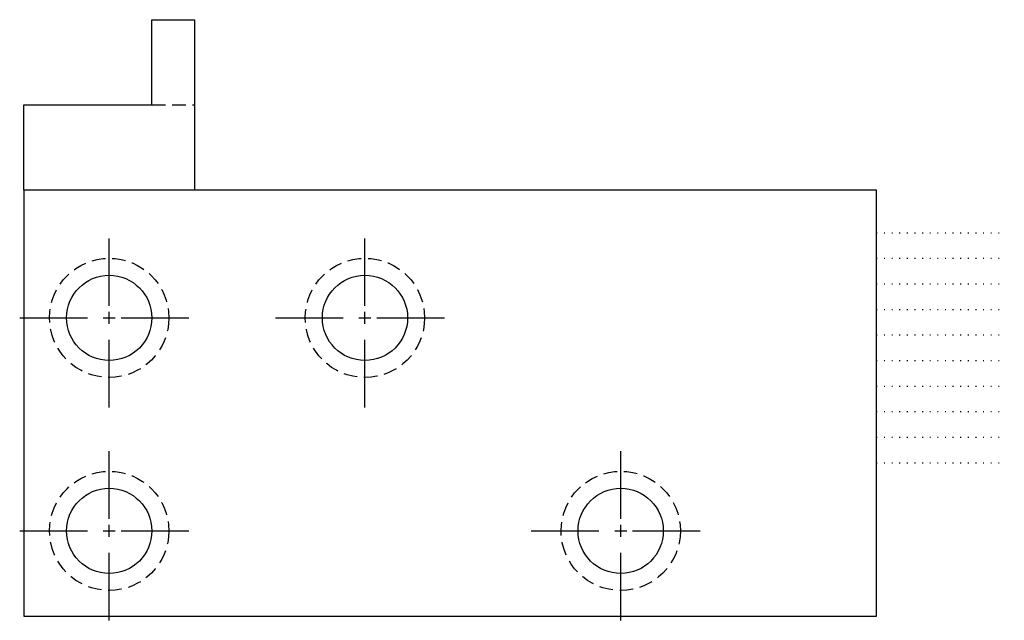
# Model space of a CAD drawing. Header units: millimetres. Extents: x 2704 to 2819, y 663 to 734.
import ezdxf

# ---------------------------------------------------------------- set-up
doc = ezdxf.new("R2010")
doc.units = ezdxf.units.MM
doc.header["$LTSCALE"] = 0.25
for name, pattern in [('AXES', [50.8, 31.75, -6.35, 6.35, -6.35]), ('CACHE', [9.525, 6.35, -3.175]), ('POINTILLE2', [3.175, 0, -3.175])]:
    doc.linetypes.add(name, pattern=pattern)
for name, color, linetype in [('Axes', 10, 'AXES'), ('Cache', 140, 'CACHE'), ('Construction', 72, 'POINTILLE2'), ('Contours', 191, 'Continuous')]:
    doc.layers.add(name, color=color, linetype=linetype)

# ---------------------------------------------------------------- blocks, each defined once
blk = doc.blocks.new('*U2')
at = {"layer": 'Axes', "color": 0, "linetype": 'AXES', "transparency": 16777216}
for p, q in [((0, 1.4), (0, 10.5)), ((-10.5, 0), (-1.4, 0)), ((1.4, 0), (10.5, 0)), ((0, -10.5), (0, -1.4))]:
    blk.add_line(p, q, dxfattribs=at)
at = {"layer": 'Axes', "color": 0, "linetype": 'Continuous', "transparency": 16777216}
for p, q in [((-0.7, 0), (0.7, 0)), ((0, -0.7), (0, 0.7))]:
    blk.add_line(p, q, dxfattribs=at)
blk = doc.blocks.new('*U4')
at = {"layer": 'Axes', "color": 0, "linetype": 'AXES', "transparency": 16777216}
for p, q in [((0, 1.4), (0, 10.5)), ((-10.5, 0), (-1.4, 0)), ((1.4, 0), (10.5, 0)), ((0, -10.5), (0, -1.4))]:
    blk.add_line(p, q, dxfattribs=at)
at = {"layer": 'Axes', "color": 0, "linetype": 'Continuous', "transparency": 16777216}
for p, q in [((-0.7, 0), (0.7, 0)), ((0, -0.7), (0, 0.7))]:
    blk.add_line(p, q, dxfattribs=at)
blk = doc.blocks.new('*U7')
at = {"layer": 'Axes', "color": 0, "linetype": 'AXES', "transparency": 16777216}
for p, q in [((0, 1.4), (0, 10.5)), ((-10.5, 0), (-1.4, 0)), ((1.4, 0), (10.5, 0)), ((0, -10.5), (0, -1.4))]:
    blk.add_line(p, q, dxfattribs=at)
at = {"layer": 'Axes', "color": 0, "linetype": 'Continuous', "transparency": 16777216}
for p, q in [((-0.7, 0), (0.7, 0)), ((0, -0.7), (0, 0.7))]:
    blk.add_line(p, q, dxfattribs=at)
blk = doc.blocks.new('*U9')
at = {"layer": 'Axes', "color": 0, "linetype": 'AXES', "transparency": 16777216}
for p, q in [((0, 1.4), (0, 10.5)), ((-10.5, 0), (-1.4, 0)), ((1.4, 0), (10.5, 0)), ((0, -10.5), (0, -1.4))]:
    blk.add_line(p, q, dxfattribs=at)
at = {"layer": 'Axes', "color": 0, "linetype": 'Continuous', "transparency": 16777216}
for p, q in [((-0.7, 0), (0.7, 0)), ((0, -0.7), (0, 0.7))]:
    blk.add_line(p, q, dxfattribs=at)

msp = doc.modelspace()

# ---------------------------------------------------------------- linework, layer by layer
at = {"layer": 'Cache'}
msp.add_line((2719.1, 723.98), (2724.1, 723.98), dxfattribs=at)
for centre in [(2714.1, 698.98), (2744.1, 698.98), (2714.1, 673.98), (2774.1, 673.98)]:
    msp.add_circle(centre, 7, dxfattribs=at)
at = {"layer": 'Construction'}
for p, q in [((2804.1, 708.98), (2819.1, 708.98)), ((2804.1, 705.98), (2819.1, 705.98)), ((2804.1, 702.98), (2819.1, 702.98)), ((2804.1, 699.98), (2819.1, 699.98)), ((2804.1, 696.98), (2819.1, 696.98)), ((2804.1, 693.98), (2819.1, 693.98)), ((2804.1, 690.98), (2819.1, 690.98)), ((2804.1, 687.98), (2819.1, 687.98)), ((2804.1, 684.98), (2819.1, 684.98)), ((2804.1, 681.98), (2819.1, 681.98))]:
    msp.add_line(p, q, dxfattribs=at)
at = {"layer": 'Contours'}
for p, q in [((2719.1, 723.98), (2719.1, 733.98)), ((2719.1, 733.98), (2724.1, 733.98)), ((2724.1, 733.98), (2724.1, 713.98)), ((2704.1, 713.98), (2704.1, 723.98)), ((2704.1, 723.98), (2719.1, 723.98))]:
    msp.add_line(p, q, dxfattribs=at)
msp.add_lwpolyline([(2704.1, 663.98), (2804.1, 663.98), (2804.1, 713.98), (2704.1, 713.98)], close=True, dxfattribs=at)
for centre in [(2714.1, 698.98), (2744.1, 698.98), (2714.1, 673.98), (2774.1, 673.98)]:
    msp.add_circle(centre, 5, dxfattribs=at)

# ---------------------------------------------------------------- block references
at = {"layer": 'Axes', "linetype": 'AXES'}
for name, p in [('*U4', (2714.1, 698.98)), ('*U7', (2744.1, 698.98)), ('*U2', (2714.1, 673.98)), ('*U9', (2774.1, 673.98))]:
    msp.add_blockref(name, p, dxfattribs=at)

doc.saveas('drawing.dxf')
